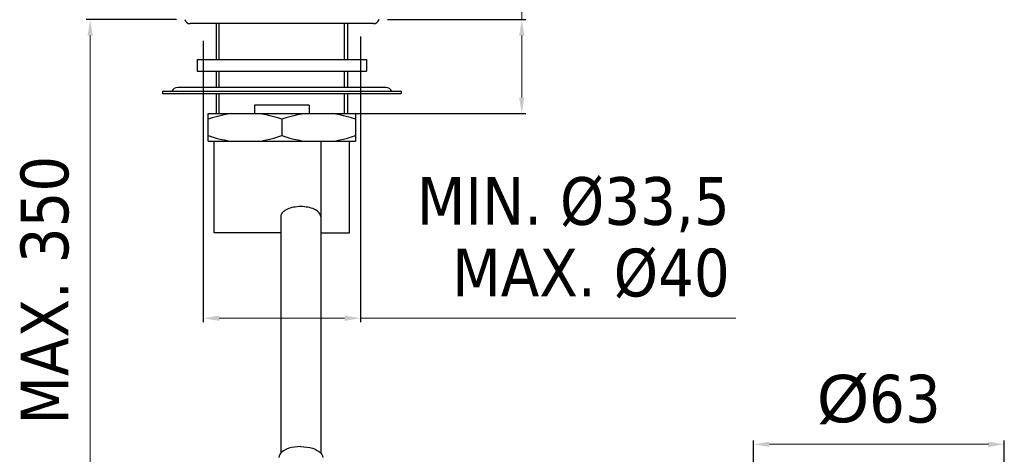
# Model space of a CAD drawing. Header units: millimetres. Extents: x 857 to 1158, y -7 to 655.
# Tile 2 of 3: x 857 to 1104, y 139 to 248. Entities that reach past the tile are written whole.
import ezdxf

# ---------------------------------------------------------------- set-up
doc = ezdxf.new("R2010")
doc.units = ezdxf.units.MM
doc.styles.get("Standard").update_dxf_attribs({"font": 'tahoma.ttf'})
doc.dimstyles.new('ISO-25', dxfattribs={"dimtxt": 12, "dimasz": 4, "dimexe": 1, "dimexo": 1.5, "dimgap": 1.5, "dimtad": 1, "dimdec": 0, "dimtxsty": 'Standard', "dimcen": 2.5, "dimclrd": 7, "dimclre": 7, "dimclrt": 7, "dimadec": 0, "dimazin": 0, "dimtfac": 1, "dimtdec": 0, "dimtmove": 0, "dimatfit": 3, "dimfxl": 1, "dimlwd": 13, "dimarcsym": 0})

# ---------------------------------------------------------------- blocks, each defined once
blk = doc.blocks.new('*D15')
at = {"color": 7, "linetype": 'Continuous', "lineweight": 13, "transparency": 16777216}
for p, q in [((983.23, 248.1), (983.23, 313.58)), ((983.23, 228.5), (983.23, 244.1))]:
    blk.add_line(p, q, dxfattribs=at)
at = {"color": 7, "linetype": 'Continuous', "lineweight": -2, "transparency": 16777216}
for p, q in [((949.46, 248.1), (984.23, 248.1)), ((937.06, 224.5), (984.23, 224.5))]:
    blk.add_line(p, q, dxfattribs=at)
at = {"color": 7, "linetype": 'Continuous', "transparency": 16777216}
for points in [[(982.56, 244.1), (983.89, 244.1), (983.23, 248.1)], [(982.56, 228.5), (983.89, 228.5), (983.23, 224.5)]]:
    blk.add_solid(points, dxfattribs=at)
at = {"layer": 'Defpoints', "color": 0, "linetype": 'Continuous', "transparency": 16777216}
for p in [(947.96, 248.1), (935.56, 224.5), (983.23, 224.5)]:
    blk.add_point(p, dxfattribs=at)
at = {"color": 7, "linetype": 'Continuous', "transparency": 16777216, "insert": (965.73, 312.08), "char_height": 12, "attachment_point": 3, "rotation": 90, "line_spacing_factor": 0.9}
blk.add_mtext('MAX. 40', dxfattribs=at)
blk = doc.blocks.new('*D16')
at = {"color": 7, "linetype": 'Continuous', "lineweight": -2, "transparency": 16777216}
for p, q in [((896.46, 248.1), (873.8, 248.1)), ((918.99, 111.96), (873.8, 111.96))]:
    blk.add_line(p, q, dxfattribs=at)
at = {"color": 7, "linetype": 'Continuous', "lineweight": 13, "transparency": 16777216}
blk.add_line((874.8, 244.1), (874.8, 115.96), dxfattribs=at)
at = {"color": 7, "linetype": 'Continuous', "transparency": 16777216}
for points in [[(874.14, 244.1), (875.47, 244.1), (874.8, 248.1)], [(874.14, 115.96), (875.47, 115.96), (874.8, 111.96)]]:
    blk.add_solid(points, dxfattribs=at)
at = {"layer": 'Defpoints', "color": 0, "linetype": 'Continuous', "transparency": 16777216}
for p in [(897.96, 248.1), (874.8, 111.96), (920.49, 111.96)]:
    blk.add_point(p, dxfattribs=at)
at = {"color": 7, "linetype": 'Continuous', "transparency": 16777216, "insert": (857.3, 180.03), "char_height": 12, "attachment_point": 2, "rotation": 90, "line_spacing_factor": 0.9}
blk.add_mtext('MAX. 350', dxfattribs=at)
blk = doc.blocks.new('*D17')
at = {"color": 7, "linetype": 'Continuous', "lineweight": -2, "transparency": 16777216}
for p, q in [((903.21, 242.77), (903.21, 171.98)), ((942.71, 243.82), (942.71, 171.98))]:
    blk.add_line(p, q, dxfattribs=at)
at = {"color": 7, "linetype": 'Continuous', "lineweight": 13, "transparency": 16777216}
for p, q in [((907.21, 172.98), (938.71, 172.98)), ((942.71, 172.98), (1036.99, 172.98))]:
    blk.add_line(p, q, dxfattribs=at)
at = {"color": 7, "linetype": 'Continuous', "transparency": 16777216}
for points in [[(907.21, 173.64), (907.21, 172.31), (903.21, 172.98)], [(938.71, 173.64), (938.71, 172.31), (942.71, 172.98)]]:
    blk.add_solid(points, dxfattribs=at)
at = {"layer": 'Defpoints', "color": 0, "linetype": 'Continuous', "transparency": 16777216}
for p in [(942.71, 245.32), (903.21, 244.27), (942.71, 172.98)]:
    blk.add_point(p, dxfattribs=at)
at = {"color": 7, "linetype": 'Continuous', "transparency": 16777216, "insert": (1035.49, 208.48), "char_height": 12, "attachment_point": 3, "line_spacing_factor": 0.9}
blk.add_mtext('MIN. Ø33,5\\PMAX. Ø40', dxfattribs=at)
blk = doc.blocks.new('*D18')
at = {"color": 7, "linetype": 'Continuous', "lineweight": -2, "transparency": 16777216}
for p, q in [((1041.46, 127.1), (1041.46, 142.25)), ((1104.46, 127.6), (1104.46, 142.25))]:
    blk.add_line(p, q, dxfattribs=at)
at = {"color": 7, "linetype": 'Continuous', "lineweight": 13, "transparency": 16777216}
blk.add_line((1100.46, 141.25), (1045.46, 141.25), dxfattribs=at)
at = {"color": 7, "linetype": 'Continuous', "transparency": 16777216}
for points in [[(1045.46, 141.91), (1045.46, 140.58), (1041.46, 141.25)], [(1100.46, 141.91), (1100.46, 140.58), (1104.46, 141.25)]]:
    blk.add_solid(points, dxfattribs=at)
at = {"layer": 'Defpoints', "color": 0, "linetype": 'Continuous', "transparency": 16777216}
for p in [(1041.46, 141.25), (1041.46, 125.6), (1104.46, 126.1)]:
    blk.add_point(p, dxfattribs=at)
at = {"color": 7, "linetype": 'Continuous', "transparency": 16777216, "insert": (1072.96, 158.75), "char_height": 12, "attachment_point": 2, "line_spacing_factor": 0.9}
blk.add_mtext('{\\fArial|b0|i0|c0|p34;Ø}63', dxfattribs=at)

msp = doc.modelspace()

# ---------------------------------------------------------------- linework, layer by layer
at = {"color": 7, "linetype": 'Continuous'}
for p, q in [((945.96, 247.1), (899.96, 247.1)), ((906.46, 247.1), (906.46, 238.1)), ((907.21, 238.1), (907.21, 247.1)), ((938.71, 238.1), (938.71, 247.1)), ((939.46, 247.1), (939.46, 238.1)), ((901.71, 238.1), (901.71, 235.1)), ((901.71, 238.1), (944.21, 238.1)), ((944.21, 238.1), (944.21, 235.1)), ((901.71, 235.1), (944.21, 235.1)), ((906.46, 235.1), (906.46, 231)), ((907.21, 231), (907.21, 235.1)), ((938.71, 231), (938.71, 235.1)), ((939.46, 235.1), (939.46, 231)), ((892.96, 230.1), (892.96, 229.5)), ((892.96, 230.1), (952.96, 230.1)), ((949.12, 231), (896.79, 231)), ((952.96, 230.1), (952.96, 229.5)), ((892.96, 229.5), (952.96, 229.5)), ((906.46, 229.5), (906.46, 224.5)), ((907.21, 224.5), (907.21, 229.5)), ((938.71, 224.5), (938.71, 229.5)), ((939.46, 229.5), (939.46, 224.5)), ((916.08, 226.6), (916.08, 224.5)), ((929.83, 226.6), (916.08, 226.6)), ((929.83, 226.6), (929.83, 224.5)), ((904.46, 217.5), (904.46, 224.5)), ((904.46, 224.5), (941.46, 224.5)), ((922.96, 223.08), (922.96, 218.92)), ((941.46, 224.5), (941.46, 217.5)), ((904.46, 217.5), (941.46, 217.5)), ((905.96, 194.5), (905.96, 217.5)), ((932.71, 217.5), (932.71, 139.08)), ((939.96, 194.5), (939.96, 217.5)), ((922.71, 198.56), (922.71, 139.08)), ((922.71, 194.5), (905.96, 194.5)), ((932.71, 194.5), (939.96, 194.5))]:
    msp.add_line(p, q, dxfattribs=at)
for points in [[(910.36, 224.5), (909.39, 224.35), (908.42, 224.16), (907.44, 223.94), (906.46, 223.69), (905.47, 223.4), (904.46, 223.08)], [(922.96, 223.08), (921.94, 223.4), (920.94, 223.69), (919.96, 223.94), (918.99, 224.16), (918.02, 224.35), (917.06, 224.5)], [(928.86, 224.5), (927.89, 224.35), (926.92, 224.16), (925.94, 223.94), (924.96, 223.69), (923.97, 223.4), (922.96, 223.08)], [(941.46, 223.08), (940.44, 223.4), (939.44, 223.69), (938.46, 223.94), (937.49, 224.16), (936.52, 224.35), (935.56, 224.5)], [(904.46, 218.92), (905.47, 218.59), (906.47, 218.3), (907.46, 218.05), (908.43, 217.83), (909.39, 217.65), (910.36, 217.5)], [(917.06, 217.5), (918.03, 217.65), (919, 217.83), (919.97, 218.05), (920.95, 218.31), (921.95, 218.6), (922.96, 218.92)], [(922.96, 218.92), (923.97, 218.59), (924.97, 218.3), (925.95, 218.05), (926.93, 217.83), (927.89, 217.65), (928.86, 217.5)], [(935.56, 217.5), (936.53, 217.65), (937.5, 217.83), (938.47, 218.05), (939.45, 218.31), (940.45, 218.6), (941.46, 218.92)], [(927.71, 201.06), (927.25, 201.05), (926.79, 201.02), (926.34, 200.96), (925.9, 200.89), (925.48, 200.8), (925.08, 200.68), (924.69, 200.55), (924.34, 200.41), (924.01, 200.24), (923.72, 200.06), (923.46, 199.87), (923.23, 199.67), (923.04, 199.46), (922.9, 199.24), (922.79, 199.02), (922.73, 198.79), (922.71, 198.56)], [(932.71, 198.56), (932.69, 198.79), (932.62, 199.02), (932.52, 199.24), (932.37, 199.46), (932.18, 199.67), (931.96, 199.87), (931.7, 200.06), (931.4, 200.24), (931.08, 200.41), (930.72, 200.55), (930.34, 200.68), (929.94, 200.8), (929.51, 200.89), (929.08, 200.96), (928.63, 201.02), (928.17, 201.05), (927.71, 201.06)], [(927.71, 140.69), (926.92, 140.66), (926.16, 140.57), (925.42, 140.44), (924.73, 140.25), (924.11, 140.01), (923.55, 139.74), (923.08, 139.42), (922.7, 139.08), (922.43, 138.71), (922.26, 138.33), (922.21, 137.94)], [(927.71, 140.69), (928.5, 140.66), (929.26, 140.57), (929.99, 140.44), (930.68, 140.25), (931.31, 140.01), (931.86, 139.74), (932.33, 139.42), (932.71, 139.08), (932.98, 138.71), (933.15, 138.33), (933.21, 137.94)]]:
    msp.add_lwpolyline(points, dxfattribs=at)
for centre, radius, start, end in [((899.96, 248.6), 1.5, 199.5118, 270), ((945.96, 248.6), 1.5, 270, 340.4882), ((896.79, 229.3), 1.7, 90, 151.9275), ((949.12, 229.3), 1.7, 28.0725, 90)]:
    msp.add_arc(centre, radius, start, end, dxfattribs=at)

# ---------------------------------------------------------------- dimensions: what is measured, and where the dimension line sits
for base, p1, p2, angle, text, picture, middle in [((983.23, 224.5), (947.96, 248.1), (935.56, 224.5), 270, 'MAX. 40', '*D15', (983.23, 282.84)), ((874.8, 111.96), (897.96, 248.1), (920.49, 111.96), 270, 'MAX. 350', '*D16', (874.8, 180.03)), ((1041.46, 141.25), (1104.46, 126.1), (1041.46, 125.6), 180, '{\\fArial|b0|i0|c0|p34;Ø}<>', '*D18', (1072.96, 141.25))]:
    dim = msp.add_linear_dim(base=base, p1=p1, p2=p2, angle=angle, text=text, dimstyle='ISO-25', dxfattribs=at)
    dim.commit()
    dim.dimension.update_dxf_attribs({"geometry": picture, "text_midpoint": middle, "dimtype": 160})
dim = msp.add_linear_dim(base=(942.71, 172.98), p1=(903.21, 244.27), p2=(942.71, 245.32), text='MIN. Ø33,5\\PMAX. Ø40', dimstyle='ISO-25', dxfattribs=at)
dim.commit()
dim.dimension.update_dxf_attribs({"geometry": '*D17', "text_midpoint": (994.65, 172.98), "dimtype": 160})

doc.saveas('drawing.dxf')
